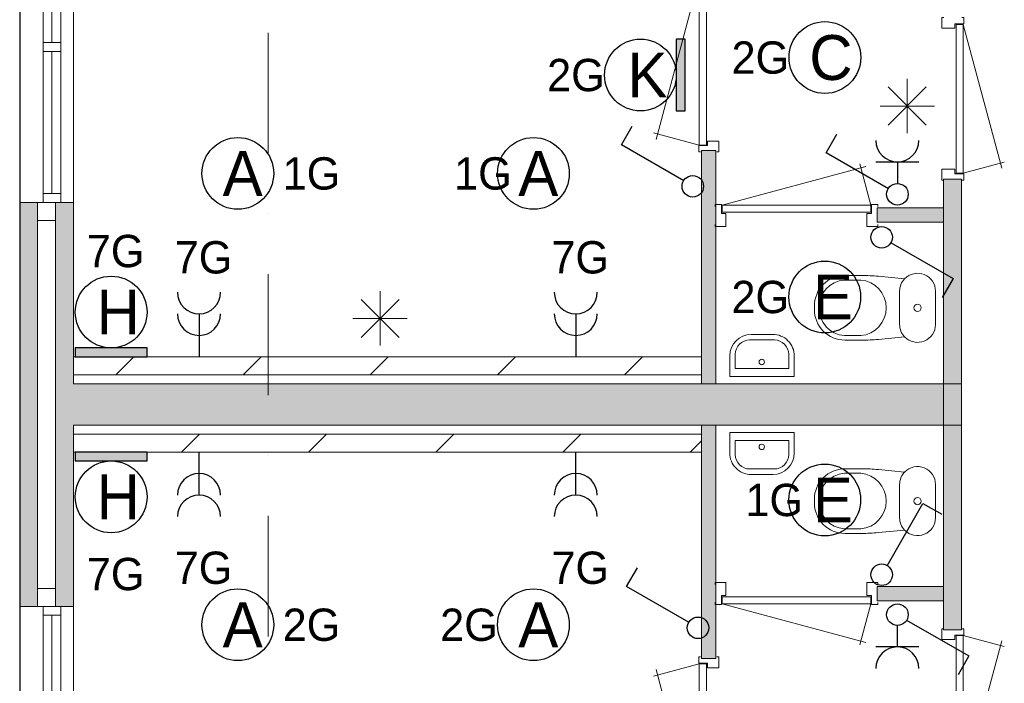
# Model space of a CAD drawing. Header units: millimetres. Extents: x 84337 to 168437, y -3060 to 56340.
# Tile 17 of 84: x 88135 to 93624, y 20146 to 23844. Entities that reach past the tile are written whole.
import ezdxf
from ezdxf.enums import TextEntityAlignment as Align
from ezdxf.xclip import XClip

# ---------------------------------------------------------------- set-up
doc = ezdxf.new("R2010")
doc.units = ezdxf.units.MM
doc.linetypes.add('DGN4', pattern=[1345.6, 672.8, -336.4, 0, -336.4])
for name, color, linetype in [('14', 7, 'Continuous'), ('16', 7, 'Continuous'), ('17', 7, 'Continuous'), ('18', 7, 'Continuous'), ('19', 7, 'Continuous'), ('30', 7, 'Continuous'), ('32', 7, 'Continuous'), ('33', 7, 'Continuous'), ('40', 7, 'Continuous'), ('5', 7, 'Continuous'), ('56', 7, 'Continuous'), ('62', 7, 'Continuous')]:
    doc.layers.add(name, color=color, linetype=linetype)
doc.styles.add('dgn001', font='dgn001.shx')

# ---------------------------------------------------------------- blocks, each defined once
blk = doc.blocks.new('EA912')
at = {"layer": '18'}
blk.add_hatch(color=3, dxfattribs=at).paths.add_polyline_path([(-200, -50), (200, -50), (200, 0), (-200, 0)])
at = {"layer": '18', "color": 3, "linetype": 'Continuous', "lineweight": 30, "flags": 128}
blk.add_lwpolyline([(-200, -50), (200, -50), (200, 0), (-200, 0), (-200, -50)], dxfattribs=at)
at = {"layer": '18', "color": 3, "linetype": 'Continuous', "lineweight": 30}
blk.add_circle((0, -250), 200, dxfattribs=at)
at = {"layer": '18', "color": 2, "linetype": 'Continuous', "lineweight": 13, "style": 'dgn001'}
blk.add_text('H', height=249.99, dxfattribs=at).set_placement((39.665, -250.005), align=Align.MIDDLE_CENTER)
at = {"layer": '18', "color": 1, "linetype": 'Continuous', "lineweight": 13, "style": 'dgn001'}
blk.add_text('7G', height=180, dxfattribs=at).set_placement((24.81, -590), align=Align.TOP_CENTER)
blk = doc.blocks.new('EA75')
at = {"layer": '18'}
blk.add_hatch(color=3, dxfattribs=at).paths.add_polyline_path([(0, -200), (0, 200), (-50, 200), (-50, -200)])
at = {"layer": '18', "color": 3, "linetype": 'Continuous', "lineweight": 30, "flags": 128}
blk.add_lwpolyline([(0, -200), (0, 200), (-50, 200), (-50, -200), (0, -200)], dxfattribs=at)
at = {"layer": '18', "color": 3, "linetype": 'Continuous', "lineweight": 30}
blk.add_circle((-250, 0), 200, dxfattribs=at)
at = {"layer": '18', "color": 2, "linetype": 'Continuous', "lineweight": 13, "style": 'dgn001'}
blk.add_text('K', height=250, dxfattribs=at).set_placement((-210.3, 0), align=Align.MIDDLE_CENTER)
at = {"layer": '18', "color": 1, "linetype": 'Continuous', "lineweight": 13, "style": 'dgn001'}
blk.add_text('2G', height=180, dxfattribs=at).set_placement((-449, 0), align=Align.MIDDLE_RIGHT)
blk = doc.blocks.new('EA613')
at = {"layer": '18'}
blk.add_hatch(color=3, dxfattribs=at).paths.add_polyline_path([(-200, 0), (200, 0), (200, 50), (-200, 50)])
at = {"layer": '18', "color": 3, "linetype": 'Continuous', "lineweight": 30, "flags": 128}
blk.add_lwpolyline([(-200, 0), (200, 0), (200, 50), (-200, 50), (-200, 0)], dxfattribs=at)
at = {"layer": '18', "color": 3, "linetype": 'Continuous', "lineweight": 30}
blk.add_circle((0, 250), 200, dxfattribs=at)
at = {"layer": '18', "color": 1, "linetype": 'Continuous', "lineweight": 13, "style": 'dgn001'}
blk.add_text('7G', height=180, dxfattribs=at).set_placement((24.81, 500), align=Align.CENTER)
at = {"layer": '18', "color": 2, "linetype": 'Continuous', "lineweight": 13, "style": 'dgn001'}
blk.add_text('H', height=249.99, dxfattribs=at).set_placement((39.665, 249.995), align=Align.MIDDLE_CENTER)
blk = doc.blocks.new('EC6290')
at = {"layer": '18', "color": 3, "linetype": 'Continuous', "lineweight": 30}
blk.add_circle((0, 0), 200, dxfattribs=at)
at = {"layer": '18', "color": 2, "linetype": 'Continuous', "lineweight": 13, "style": 'dgn001'}
blk.add_text('C', height=250, dxfattribs=at).set_placement((33.8, 0), align=Align.MIDDLE_CENTER)
at = {"layer": '18', "color": 1, "linetype": 'Continuous', "lineweight": 13, "style": 'dgn001'}
blk.add_text('2G', height=180, dxfattribs=at).set_placement((-199, 0), align=Align.MIDDLE_RIGHT)
blk = doc.blocks.new('EC6291')
at = {"layer": '18', "color": 3, "linetype": 'Continuous', "lineweight": 30}
blk.add_circle((0, 0), 200, dxfattribs=at)
at = {"layer": '18', "color": 2, "linetype": 'Continuous', "lineweight": 13, "style": 'dgn001'}
blk.add_text('E', height=250, dxfattribs=at).set_placement((45.5, 0), align=Align.MIDDLE_CENTER)
at = {"layer": '18', "color": 1, "linetype": 'Continuous', "lineweight": 13, "style": 'dgn001'}
blk.add_text('2G', height=180, dxfattribs=at).set_placement((-199, 0), align=Align.MIDDLE_RIGHT)
blk = doc.blocks.new('EC6292')
at = {"layer": '18', "color": 3, "linetype": 'Continuous', "lineweight": 30}
blk.add_circle((-0.015, 0), 200, dxfattribs=at)
at = {"layer": '18', "color": 2, "linetype": 'Continuous', "lineweight": 13, "style": 'dgn001'}
blk.add_text('A', height=249.99, dxfattribs=at).set_placement((26.855, -0.005), align=Align.MIDDLE_CENTER)
at = {"layer": '18', "color": 1, "linetype": 'Continuous', "lineweight": 13, "style": 'dgn001'}
blk.add_text('1G', height=180, dxfattribs=at).set_placement((-121.03, 0), align=Align.MIDDLE_RIGHT)
blk = doc.blocks.new('EC6293')
at = {"layer": '18', "color": 3, "linetype": 'Continuous', "lineweight": 30}
blk.add_circle((-0.015, 0), 200, dxfattribs=at)
at = {"layer": '18', "color": 2, "linetype": 'Continuous', "lineweight": 13, "style": 'dgn001'}
blk.add_text('A', height=249.99, dxfattribs=at).set_placement((26.855, -0.005), align=Align.MIDDLE_CENTER)
at = {"layer": '18', "color": 1, "linetype": 'Continuous', "lineweight": 13, "style": 'dgn001'}
blk.add_text('1G', height=180, dxfattribs=at).set_placement((249.98, 0), align=Align.MIDDLE_LEFT)
blk = doc.blocks.new('EC6296')
at = {"layer": '18', "color": 3, "linetype": 'Continuous', "lineweight": 30}
blk.add_circle((-0.015, 0), 200, dxfattribs=at)
at = {"layer": '18', "color": 2, "linetype": 'Continuous', "lineweight": 13, "style": 'dgn001'}
blk.add_text('A', height=249.99, dxfattribs=at).set_placement((26.855, -0.005), align=Align.MIDDLE_CENTER)
at = {"layer": '18', "color": 1, "linetype": 'Continuous', "lineweight": 13, "style": 'dgn001'}
blk.add_text('2G', height=180, dxfattribs=at).set_placement((249.98, 0), align=Align.MIDDLE_LEFT)
blk = doc.blocks.new('EC6297')
at = {"layer": '18', "color": 3, "linetype": 'Continuous', "lineweight": 30}
blk.add_circle((-0.015, 0), 200, dxfattribs=at)
at = {"layer": '18', "color": 2, "linetype": 'Continuous', "lineweight": 13, "style": 'dgn001'}
blk.add_text('A', height=249.99, dxfattribs=at).set_placement((26.855, -0.005), align=Align.MIDDLE_CENTER)
at = {"layer": '18', "color": 1, "linetype": 'Continuous', "lineweight": 13, "style": 'dgn001'}
blk.add_text('2G', height=180, dxfattribs=at).set_placement((-198.99, 0), align=Align.MIDDLE_RIGHT)
blk = doc.blocks.new('EC6303')
at = {"layer": '18', "color": 3, "linetype": 'Continuous', "lineweight": 30}
blk.add_circle((0, 0), 200, dxfattribs=at)
at = {"layer": '18', "color": 2, "linetype": 'Continuous', "lineweight": 13, "style": 'dgn001'}
blk.add_text('E', height=250, dxfattribs=at).set_placement((45.5, 0), align=Align.MIDDLE_CENTER)
at = {"layer": '18', "color": 1, "linetype": 'Continuous', "lineweight": 13, "style": 'dgn001'}
blk.add_text('1G', height=180, dxfattribs=at).set_placement((-121, 0), align=Align.MIDDLE_RIGHT)
blk = doc.blocks.new('EL112')
at = {"layer": '16', "color": 3, "linetype": 'Continuous', "lineweight": 30}
blk.add_line((0, -240), (0, 0), dxfattribs=at)
for centre in [(0, -240), (0, -360)]:
    blk.add_arc(centre, 120, 0, 180, dxfattribs=at)
at = {"layer": '16', "color": 2, "linetype": 'Continuous', "lineweight": 13, "style": 'dgn001'}
blk.add_text('7G', height=180, dxfattribs=at).set_placement((24.81, -555), align=Align.TOP_CENTER)
blk = doc.blocks.new('EL113')
at = {"layer": '16', "color": 3, "linetype": 'Continuous', "lineweight": 30}
blk.add_line((0, -240), (0, 0), dxfattribs=at)
for centre in [(0, -240), (0, -360)]:
    blk.add_arc(centre, 120, 0, 180, dxfattribs=at)
at = {"layer": '16', "color": 2, "linetype": 'Continuous', "lineweight": 13, "style": 'dgn001'}
blk.add_text('7G', height=180, dxfattribs=at).set_placement((24.81, -555), align=Align.TOP_CENTER)
blk = doc.blocks.new('EL120')
at = {"layer": '16', "color": 3, "linetype": 'Continuous', "lineweight": 30}
blk.add_line((0, 240), (0, 0), dxfattribs=at)
for centre in [(0, 360), (0, 240)]:
    blk.add_arc(centre, 120, 180, 0, dxfattribs=at)
at = {"layer": '16', "color": 2, "linetype": 'Continuous', "lineweight": 13, "style": 'dgn001'}
blk.add_text('7G', height=180, dxfattribs=at).set_placement((24.81, 465), align=Align.CENTER)
blk = doc.blocks.new('EL121')
at = {"layer": '16', "color": 3, "linetype": 'Continuous', "lineweight": 30}
blk.add_line((0, 240), (0, 0), dxfattribs=at)
for centre in [(0, 360), (0, 240)]:
    blk.add_arc(centre, 120, 180, 0, dxfattribs=at)
at = {"layer": '16', "color": 2, "linetype": 'Continuous', "lineweight": 13, "style": 'dgn001'}
blk.add_text('7G', height=180, dxfattribs=at).set_placement((24.81, 465), align=Align.CENTER)
blk = doc.blocks.new('EH022')
at = {"layer": '19', "color": 3, "linetype": 'Continuous', "lineweight": 30}
for p, q in [((-398, 230), (-338, 335)), ((-50, 30), (-398, 230))]:
    blk.add_line(p, q, dxfattribs=at)
blk.add_circle((0, 0), 60, dxfattribs=at)
blk = doc.blocks.new('EK15')
at = {"layer": '19', "color": 3, "linetype": 'Continuous', "lineweight": 30}
for p, q in [((-398, 230), (-338, 335)), ((-50, 30), (-398, 230)), ((-120, 180), (120, 180)), ((0, 180), (0, 60))]:
    blk.add_line(p, q, dxfattribs=at)
blk.add_circle((0, 0), 60, dxfattribs=at)
blk.add_arc((0, 300), 120, 180, 0, dxfattribs=at)
blk = doc.blocks.new('EH023')
at = {"layer": '19', "color": 3, "linetype": 'Continuous', "lineweight": 30}
for p, q in [((50, -30), (398, -230)), ((398, -230), (338, -335))]:
    blk.add_line(p, q, dxfattribs=at)
blk.add_circle((0, 0), 60, dxfattribs=at)
blk = doc.blocks.new('EH024')
at = {"layer": '19', "color": 3, "linetype": 'Continuous', "lineweight": 30}
for p, q in [((30, 50), (230, 398)), ((230, 398), (335, 338))]:
    blk.add_line(p, q, dxfattribs=at)
blk.add_circle((0, 0), 60, dxfattribs=at)
blk = doc.blocks.new('EK16')
at = {"layer": '19', "color": 3, "linetype": 'Continuous', "lineweight": 30}
for p, q in [((50, -30), (398, -230)), ((0, -180), (0, -60)), ((120, -180), (-120, -180)), ((398, -230), (338, -335))]:
    blk.add_line(p, q, dxfattribs=at)
blk.add_circle((0, 0), 60, dxfattribs=at)
blk.add_arc((0, -300), 120, 0, 180, dxfattribs=at)
blk = doc.blocks.new('EH025')
at = {"layer": '19', "color": 3, "linetype": 'Continuous', "lineweight": 30}
for p, q in [((-398, 230), (-338, 335)), ((-50, 30), (-398, 230))]:
    blk.add_line(p, q, dxfattribs=at)
blk.add_circle((0, 0), 60, dxfattribs=at)
blk = doc.blocks.new('830R10157')
at = {"layer": '33', "color": 1, "linetype": 'Continuous', "lineweight": 0}
for p, q in [((108, -38), (336.87, -99.32)), ((108, -868), (322.82, -66.28))]:
    blk.add_line(p, q, dxfattribs=at)
at = {"layer": '33', "color": 92, "linetype": 'Continuous', "lineweight": 13, "true_color": 0x00e100, "flags": 128}
for points in [[(100, 0), (111, 0), (111, -35), (61, -35), (61, -60), (-11, -60), (-11, 0), (0, 0)], [(100, -906), (111, -906), (111, -871), (61, -871), (61, -846), (-11, -846), (-11, -906), (0, -906)]]:
    blk.add_lwpolyline(points, dxfattribs=at)
at = {"layer": '33', "color": 2, "linetype": 'Continuous', "lineweight": 13, "true_color": 0xf0f000, "flags": 128}
blk.add_lwpolyline([(108, -868), (108, -38), (68, -38), (68, -868), (108, -868)], dxfattribs=at)
blk = doc.blocks.new('CLOS0252')
at = {"layer": '40', "color": 7, "linetype": 'Continuous', "lineweight": 0}
for p, q in [((-527.8, 155), (-435.8, 155)), ((-220, -92.5), (-220, 92.5)), ((-670, -1.1), (-670, 0.8)), ((-527.8, -155), (-435.5, -155))]:
    blk.add_line(p, q, dxfattribs=at)
at = {"layer": '40', "color": 7, "linetype": 'Continuous', "lineweight": 0, "flags": 128}
for points in [[(-338.3, -175.7), (-191.9, -162), (-191.9, -162, 0.674333), (-20, -92.5), (-20, -92.5), (-20, 92.5), (-20, 92.5, 0.674333), (-191.9, 162), (-191.9, 162), (-338.3, 175.7), (-338.3, 175.7, 0.023285), (-431.3, 180), (-431.3, 180), (-525, 180), (-525, 180, 0.414214), (-695, 10), (-695, 10), (-695, -10), (-695, -10, 0.414214), (-525, -180), (-525, -180), (-431.3, -180), (-431.3, -180, 0.023285), (-338.3, -175.7)], [(-220, 92.5, -0.194504), (-191.9, 162)], [(-191.9, -162, -0.194504), (-220, -92.5)]]:
    blk.add_lwpolyline(points, format="xyb", dxfattribs=at)
at = {"layer": '40', "color": 7, "linetype": 'Continuous', "lineweight": 0}
blk.add_circle((-120, 0), 20, dxfattribs=at)
for centre, start, end in [((-514.4, 0), 94.9259, 265.0741), ((-450, 0), 274.9263, 85.0736)]:
    blk.add_arc(centre, 155.6, start, end, dxfattribs=at)
blk = doc.blocks.new('FT0152')
at = {"layer": '40', "color": 7, "linetype": 'Continuous', "lineweight": 0}
for p, q in [((180, -20), (-180, -20)), ((180, -135.1), (180, -20)), ((148.9, -64.6), (-148.9, -64.6)), ((-148.9, -64.6), (-148.9, -144))]:
    blk.add_line(p, q, dxfattribs=at)
at = {"layer": '40', "color": 7, "linetype": 'Continuous', "lineweight": 0, "flags": 128}
for points in [[(-180, -20), (-180, -135.1)], [(148.9, -144), (148.9, -64.6)], [(-68.9, -224), (68.9, -224)], [(-60, -255.1), (60, -255.1)]]:
    blk.add_lwpolyline(points, dxfattribs=at)
for points in [[(-60, -255.1, -0.414214), (-180, -135.1)], [(-68.9, -224, -0.414214), (-148.9, -144)]]:
    blk.add_lwpolyline(points, format="xyb", dxfattribs=at)
at = {"layer": '40', "color": 7, "linetype": 'Continuous', "lineweight": 0}
blk.add_circle((-0.9, -101.1), 15.1, dxfattribs=at)
for centre, radius in [((60, -135.1), 120), ((68.9, -144), 80)]:
    blk.add_arc(centre, radius, 270, 0, dxfattribs=at)
blk = doc.blocks.new('830R10158')
at = {"layer": '33', "color": 1, "linetype": 'Continuous', "lineweight": 0}
for p, q in [((-868, -108), (-66.28, -322.82)), ((-38, -108), (-99.32, -336.87))]:
    blk.add_line(p, q, dxfattribs=at)
at = {"layer": '33', "color": 92, "linetype": 'Continuous', "lineweight": 13, "true_color": 0x00e100, "flags": 128}
for points in [[(-906, -100), (-906, -111), (-871, -111), (-871, -61), (-846, -61), (-846, 11), (-906, 11), (-906, 0)], [(0, -100), (0, -111), (-35, -111), (-35, -61), (-60, -61), (-60, 11), (0, 11), (0, 0)]]:
    blk.add_lwpolyline(points, dxfattribs=at)
at = {"layer": '33', "color": 2, "linetype": 'Continuous', "lineweight": 13, "true_color": 0xf0f000, "flags": 128}
blk.add_lwpolyline([(-868, -108), (-38, -108), (-38, -68), (-868, -68), (-868, -108)], dxfattribs=at)
blk = doc.blocks.new('930L0953')
at = {"layer": '33', "color": 1, "linetype": 'Continuous', "lineweight": 0}
for p, q in [((-98, 968), (-353.44, 899.56)), ((-98, 38), (-338.7, 936.31))]:
    blk.add_line(p, q, dxfattribs=at)
at = {"layer": '33', "color": 92, "linetype": 'Continuous', "lineweight": 13, "true_color": 0x00e100, "flags": 128}
for points in [[(-90, 1006), (-101, 1006), (-101, 971), (-51, 971), (-51, 946), (11, 946), (11, 1006), (0, 1006)], [(-90, 0), (-101, 0), (-101, 35), (-51, 35), (-51, 60), (11, 60), (11, 0), (0, 0)]]:
    blk.add_lwpolyline(points, dxfattribs=at)
at = {"layer": '33', "color": 2, "linetype": 'Continuous', "lineweight": 13, "true_color": 0xf0f000, "flags": 128}
blk.add_lwpolyline([(-98, 968), (-98, 38), (-58, 38), (-58, 968), (-98, 968)], dxfattribs=at)
blk = doc.blocks.new('830R10160')
at = {"layer": '33', "color": 1, "linetype": 'Continuous', "lineweight": 0}
for p, q in [((108, 868), (322.82, 66.28)), ((108, 38), (336.87, 99.32))]:
    blk.add_line(p, q, dxfattribs=at)
at = {"layer": '33', "color": 92, "linetype": 'Continuous', "lineweight": 13, "true_color": 0x00e100, "flags": 128}
for points in [[(100, 906), (111, 906), (111, 871), (61, 871), (61, 846), (-11, 846), (-11, 906), (0, 906)], [(100, 0), (111, 0), (111, 35), (61, 35), (61, 60), (-11, 60), (-11, 0), (0, 0)]]:
    blk.add_lwpolyline(points, dxfattribs=at)
at = {"layer": '33', "color": 2, "linetype": 'Continuous', "lineweight": 13, "true_color": 0xf0f000, "flags": 128}
blk.add_lwpolyline([(108, 868), (108, 38), (68, 38), (68, 868), (108, 868)], dxfattribs=at)
blk = doc.blocks.new('CLOS0253')
at = {"layer": '40', "color": 7, "linetype": 'Continuous', "lineweight": 0}
for p, q in [((-527.8, 155), (-435.5, 155)), ((-220, 92.5), (-220, -92.5)), ((-670, 1.1), (-670, -0.8)), ((-527.8, -155), (-435.8, -155))]:
    blk.add_line(p, q, dxfattribs=at)
at = {"layer": '40', "color": 7, "linetype": 'Continuous', "lineweight": 0, "flags": 128}
for points in [[(-338.3, 175.7), (-191.9, 162), (-191.9, 162, -0.674333), (-20, 92.5), (-20, 92.5), (-20, -92.5), (-20, -92.5, -0.674333), (-191.9, -162), (-191.9, -162), (-338.3, -175.7), (-338.3, -175.7, -0.023285), (-431.3, -180), (-431.3, -180), (-525, -180), (-525, -180, -0.414214), (-695, -10), (-695, -10), (-695, 10), (-695, 10, -0.414214), (-525, 180), (-525, 180), (-431.3, 180), (-431.3, 180, -0.023285), (-338.3, 175.7)], [(-527.8, -155, -0.917521), (-527.8, 155)], [(-436.6, 155, -0.917514), (-436.6, -155)]]:
    blk.add_lwpolyline(points, format="xyb", dxfattribs=at)
at = {"layer": '40', "color": 7, "linetype": 'Continuous', "lineweight": 0}
blk.add_circle((-120, 0), 20, dxfattribs=at)
for centre, start, end in [((-120, 92.5), 135.9727, 180), ((-120, -92.5), 180, 224.0273)]:
    blk.add_arc(centre, 100, start, end, dxfattribs=at)
blk = doc.blocks.new('FT0153')
at = {"layer": '40', "color": 7, "linetype": 'Continuous', "lineweight": 0}
for p, q in [((-148.9, 64.6), (-148.9, 144)), ((180, 135.1), (180, 20)), ((148.9, 64.6), (-148.9, 64.6)), ((180, 20), (-180, 20))]:
    blk.add_line(p, q, dxfattribs=at)
at = {"layer": '40', "color": 7, "linetype": 'Continuous', "lineweight": 0, "flags": 128}
for points in [[(-68.9, 224), (68.9, 224)], [(-60, 255.1), (60, 255.1)], [(-180, 20), (-180, 135.1)], [(148.9, 144), (148.9, 64.6)]]:
    blk.add_lwpolyline(points, dxfattribs=at)
for points in [[(60, 255.1, -0.414214), (180, 135.1)], [(68.9, 224, -0.414214), (148.9, 144)]]:
    blk.add_lwpolyline(points, format="xyb", dxfattribs=at)
at = {"layer": '40', "color": 7, "linetype": 'Continuous', "lineweight": 0}
blk.add_circle((-0.9, 101.1), 15.1, dxfattribs=at)
for centre, radius in [((-60, 135.1), 120), ((-68.9, 144), 80)]:
    blk.add_arc(centre, radius, 90, 180, dxfattribs=at)
blk = doc.blocks.new('830R10161')
at = {"layer": '33', "color": 1, "linetype": 'Continuous', "lineweight": 0}
for p, q in [((-38, 108), (-99.32, 336.87)), ((-868, 108), (-66.28, 322.82))]:
    blk.add_line(p, q, dxfattribs=at)
at = {"layer": '33', "color": 92, "linetype": 'Continuous', "lineweight": 13, "true_color": 0x00e100, "flags": 128}
for points in [[(-906, 100), (-906, 111), (-871, 111), (-871, 61), (-846, 61), (-846, -11), (-906, -11), (-906, 0)], [(0, 100), (0, 111), (-35, 111), (-35, 61), (-60, 61), (-60, -11), (0, -11), (0, 0)]]:
    blk.add_lwpolyline(points, dxfattribs=at)
at = {"layer": '33', "color": 2, "linetype": 'Continuous', "lineweight": 13, "true_color": 0xf0f000, "flags": 128}
blk.add_lwpolyline([(-868, 108), (-38, 108), (-38, 68), (-868, 68), (-868, 108)], dxfattribs=at)
blk = doc.blocks.new('930L0954')
at = {"layer": '33', "color": 1, "linetype": 'Continuous', "lineweight": 0}
for p, q in [((-98, -38), (-338.7, -936.31)), ((-98, -968), (-353.44, -899.56))]:
    blk.add_line(p, q, dxfattribs=at)
at = {"layer": '33', "color": 92, "linetype": 'Continuous', "lineweight": 13, "true_color": 0x00e100, "flags": 128}
for points in [[(-90, 0), (-101, 0), (-101, -35), (-51, -35), (-51, -60), (11, -60), (11, 0), (0, 0)], [(-90, -1006), (-101, -1006), (-101, -971), (-51, -971), (-51, -946), (11, -946), (11, -1006), (0, -1006)]]:
    blk.add_lwpolyline(points, dxfattribs=at)
at = {"layer": '33', "color": 2, "linetype": 'Continuous', "lineweight": 13, "true_color": 0xf0f000, "flags": 128}
blk.add_lwpolyline([(-98, -968), (-98, -38), (-58, -38), (-58, -968), (-98, -968)], dxfattribs=at)
blk = doc.blocks.new('50E03_329_B02 - Default')
at = {"layer": '62'}
for color, points in [(9, [(1944.76, 21337.77), (1944.76, 20037.77), (1864.76, 20037.77), (1864.76, 21337.77)]), (7, [(3214.76, 21177.77), (3214.76, 19807.77), (3314.76, 19807.77), (3314.76, 21177.77)]), (7, [(-1835.24, 21047.77), (-1835.24, 18797.77), (-1935.24, 18797.77), (-1935.24, 21047.77)]), (9, [(-1735.24, 21047.77), (-1635.24, 21047.77), (-1635.24, 20037.77), (3214.76, 20037.77), (3214.76, 19807.77), (-1635.24, 19807.77), (-1635.24, 18797.77), (-1735.24, 18797.77)]), (9, [(2844.76, 21017.77), (2844.76, 20937.77), (3214.76, 20937.77), (3214.76, 21017.77)]), (7, [(3214.76, 18667.77), (3214.76, 20037.77), (3314.76, 20037.77), (3314.76, 18667.77)]), (9, [(1944.76, 18507.77), (1944.76, 19807.77), (1864.76, 19807.77), (1864.76, 18507.77)]), (9, [(2844.76, 18827.77), (2844.76, 18907.77), (3214.76, 18907.77), (3214.76, 18827.77)])]:
    blk.add_hatch(color=color, dxfattribs=at).paths.add_polyline_path(points)
at = {"layer": '16', "color": 92, "linetype": 'Continuous', "lineweight": 0, "true_color": 0x00e100, "flags": 128}
for points in [[(1944.76, 20037.77), (1944.76, 21337.77), (1864.76, 21337.77), (1864.76, 20037.77), (1944.76, 20037.77)], [(3314.76, 21177.77), (3314.76, 19807.77), (3214.76, 19807.77), (3214.76, 21177.77), (3314.76, 21177.77)], [(-1635.24, 19807.77), (-1635.24, 18797.77), (-1935.24, 18797.77), (-1935.24, 21047.77), (-1635.24, 21047.77), (-1635.24, 20037.77)], [(3214.76, 21017.77), (3214.76, 20937.77), (2844.76, 20937.77), (2844.76, 21017.77), (3214.76, 21017.77)], [(-1735.24, 19937.77), (-1735.24, 18897.77), (-1835.24, 18897.77), (-1835.24, 20947.77), (-1735.24, 20947.77), (-1735.24, 19937.77)], [(3314.76, 18667.77), (3314.76, 20037.77), (3214.76, 20037.77), (3214.76, 18667.77), (3314.76, 18667.77)], [(1944.76, 19807.77), (1944.76, 18507.77), (1864.76, 18507.77), (1864.76, 19807.77), (1944.76, 19807.77)], [(3214.76, 18827.77), (3214.76, 18907.77), (2844.76, 18907.77), (2844.76, 18827.77), (3214.76, 18827.77)]]:
    blk.add_lwpolyline(points, dxfattribs=at)
at = {"layer": '17', "color": 92, "linetype": 'Continuous', "lineweight": 0, "true_color": 0x00e100}
for p, q in [((-1635.24, 20037.77), (3214.76, 20037.77)), ((-1635.24, 19807.77), (3214.76, 19807.77))]:
    blk.add_line(p, q, dxfattribs=at)
at = {"layer": '30', "color": 3, "linetype": 'Continuous', "lineweight": 0}
for p, q in [((-1635.24, 23597.77), (-1635.24, 21047.77)), ((-1735.24, 18897.77), (-1835.24, 18897.77)), ((-1635.24, 16247.77), (-1635.24, 18797.77))]:
    blk.add_line(p, q, dxfattribs=at)
at = {"layer": '32', "color": 3, "linetype": 'Continuous', "lineweight": 0}
for p, q in [((-1805.24, 21097.77), (-1805.24, 23547.77)), ((-1705.24, 23547.77), (-1705.24, 21047.77)), ((-1755.24, 22706.1), (-1755.24, 21939.43)), ((-1755.24, 21889.43), (-1755.24, 21097.77)), ((-1705.24, 16297.77), (-1705.24, 18797.77)), ((-1805.24, 18747.77), (-1805.24, 16297.77)), ((-1755.24, 17956.11), (-1755.24, 18747.77))]:
    blk.add_line(p, q, dxfattribs=at)
at = {"layer": '32', "color": 3, "linetype": 'Continuous', "lineweight": 0, "flags": 128}
for points in [[(-1705.24, 21939.43), (-1705.24, 21889.43), (-1805.24, 21889.43), (-1805.24, 21939.43), (-1705.24, 21939.43)], [(-1705.24, 21097.77), (-1705.24, 21047.77), (-1805.24, 21047.77), (-1805.24, 21097.77), (-1705.24, 21097.77)], [(-1705.24, 18747.77), (-1705.24, 18797.77), (-1805.24, 18797.77), (-1805.24, 18747.77), (-1705.24, 18747.77)]]:
    blk.add_lwpolyline(points, dxfattribs=at)
at = {"layer": '56', "color": 3, "linetype": 'DGN4', "lineweight": 0}
blk.add_line((-550.24, 50407.77), (-550.24, 1407.77), dxfattribs=at)
at = {"layer": '62', "color": 9, "linetype": 'Continuous', "lineweight": 0, "flags": 128}
for points in [[(1944.76, 21337.77), (1944.76, 20037.77), (1864.76, 20037.77), (1864.76, 21337.77), (1944.76, 21337.77)], [(-1735.24, 21047.77), (-1635.24, 21047.77), (-1635.24, 20037.77), (3214.76, 20037.77), (3214.76, 19807.77), (-1635.24, 19807.77), (-1635.24, 18797.77), (-1735.24, 18797.77), (-1735.24, 21047.77)], [(2844.76, 21017.77), (2844.76, 20937.77), (3214.76, 20937.77), (3214.76, 21017.77), (2844.76, 21017.77)], [(1944.76, 18507.77), (1944.76, 19807.77), (1864.76, 19807.77), (1864.76, 18507.77), (1944.76, 18507.77)], [(2844.76, 18827.77), (2844.76, 18907.77), (3214.76, 18907.77), (3214.76, 18827.77), (2844.76, 18827.77)]]:
    blk.add_lwpolyline(points, dxfattribs=at)
at = {"layer": '62', "color": 7, "linetype": 'Continuous', "lineweight": 0, "flags": 128}
for points in [[(3214.76, 21177.77), (3214.76, 19807.77), (3314.76, 19807.77), (3314.76, 21177.77), (3214.76, 21177.77)], [(-1835.24, 21047.77), (-1835.24, 18797.77), (-1935.24, 18797.77), (-1935.24, 21047.77), (-1835.24, 21047.77)], [(3214.76, 18667.77), (3214.76, 20037.77), (3314.76, 20037.77), (3314.76, 18667.77), (3214.76, 18667.77)]]:
    blk.add_lwpolyline(points, dxfattribs=at)
at = {"color": 7, "linetype": 'Continuous', "lineweight": 0}
for name, p in [('930L0954', (1950.73, 22336)), ('830R10160', (3216.66, 21173.06)), ('830R10161', (2847.85, 20926.17)), ('CLOS0253', (3189.86, 20461.28)), ('FT0153', (2202.72, 20058.2)), ('FT0152', (2202.72, 19787.34)), ('CLOS0252', (3189.86, 19384.26)), ('830R10158', (2847.85, 18919.37)), ('830R10157', (3216.66, 18672.48)), ('930L0953', (1950.73, 17509.54))]:
    blk.add_blockref(name, p, dxfattribs=at)
blk = doc.blocks.new('EAE685')
at = {"layer": '5', "color": 3, "linetype": 'Continuous', "lineweight": 0}
for p, q in [((0, -151.5), (0, 151.5)), ((106.04, -106.05), (-106.06, 106.05)), ((-106.06, -106.05), (106.04, 106.05)), ((-151.5, 0), (151.5, 0))]:
    blk.add_line(p, q, dxfattribs=at)
blk = doc.blocks.new('EAE6102')
at = {"layer": '5', "color": 3, "linetype": 'Continuous', "lineweight": 0}
for p, q in [((0, -151.5), (0, 151.5)), ((106.04, -106.05), (-106.06, 106.05)), ((-106.06, -106.05), (106.04, 106.05)), ((-151.5, 0), (151.5, 0))]:
    blk.add_line(p, q, dxfattribs=at)

msp = doc.modelspace()

# ---------------------------------------------------------------- hatches: boundary and pattern name
at = {"layer": '14', "linetype": 'Continuous', "lineweight": 0}
h = msp.add_hatch(dxfattribs=at)
h.set_pattern_fill('DGN_EZ7', color=2, scale=100, style=0, pattern_type=2)
h.set_pattern_definition([(45, (1731.34, 152.2), (4e-14, 709), [])])
h.paths.add_polyline_path([(88435.19, 21964.49), (91935.19, 21964.49), (91935.19, 21864.49), (88435.19, 21864.49)])
h = msp.add_hatch(dxfattribs=at)
h.set_pattern_fill('DGN_EZ7', color=2, scale=100, style=0, pattern_type=2)
h.set_pattern_definition([(45, (-519.83, -58), (4e-14, 709), [])])
h.paths.add_polyline_path([(91935.19, 21434.49), (88435.19, 21434.49), (88435.19, 21534.49), (91935.19, 21534.49)])

# ---------------------------------------------------------------- linework, layer by layer
at = {"layer": '14', "color": 3, "linetype": 'CONTINUOUS', "lineweight": 0}
for p, q in [((88435.19, 21964.49), (88435.19, 21914.49)), ((88435.19, 21964.49), (91935.19, 21964.49)), ((91935.19, 21964.49), (91935.19, 21914.49)), ((88435.19, 21864.49), (88435.19, 21914.49)), ((91935.19, 21864.49), (91935.19, 21914.49)), ((88435.19, 21864.49), (91935.19, 21864.49)), ((91935.19, 21534.49), (88435.19, 21534.49)), ((88435.19, 21534.49), (88435.19, 21484.49)), ((91935.19, 21534.49), (91935.19, 21484.49)), ((88435.19, 21434.49), (88435.19, 21484.49)), ((91935.19, 21434.49), (91935.19, 21484.49)), ((91935.19, 21434.49), (88435.19, 21434.49))]:
    msp.add_line(p, q, dxfattribs=at)

# ---------------------------------------------------------------- block references
ref = msp.add_blockref('50E03_329_B02 - Default', (90070.43, 1776.72))
XClip(ref).set_block_clipping_path([(-1935.24, 2907.77), (50064.76, 48907.77)])
at = {"color": 1, "linetype": 'Continuous', "lineweight": 0}
for name, p in [('EC6290', (92623.73, 23632.73)), ('EA75', (91845.63, 23535.25)), ('EAE6102', (93082.7, 23362.69)), ('EH022', (91887.37, 22915.4)), ('EC6293', (89351.23, 22986.91)), ('EC6292', (90999.19, 22986.91)), ('EK15', (93028.12, 22870.86)), ('EH023', (92940.37, 22631.22)), ('EA613', (88645.19, 21964.49)), ('EL121', (89135.19, 21964.49)), ('EL120', (91235.19, 21964.49)), ('EC6291', (92623.09, 22298.32)), ('EAE685', (90144.28, 22179.2)), ('EA912', (88645.19, 21434.49)), ('EL113', (89135.19, 21434.49)), ('EL112', (91235.19, 21434.49)), ('EC6303', (92623.09, 21167.27)), ('EH024', (92940.37, 20750.47)), ('EH025', (91916.62, 20454.72)), ('EC6296', (89351.23, 20471.91)), ('EC6297', (90999.19, 20471.91)), ('EK16', (93028.12, 20528.05))]:
    msp.add_blockref(name, p, dxfattribs=at)

doc.saveas('drawing.dxf')
